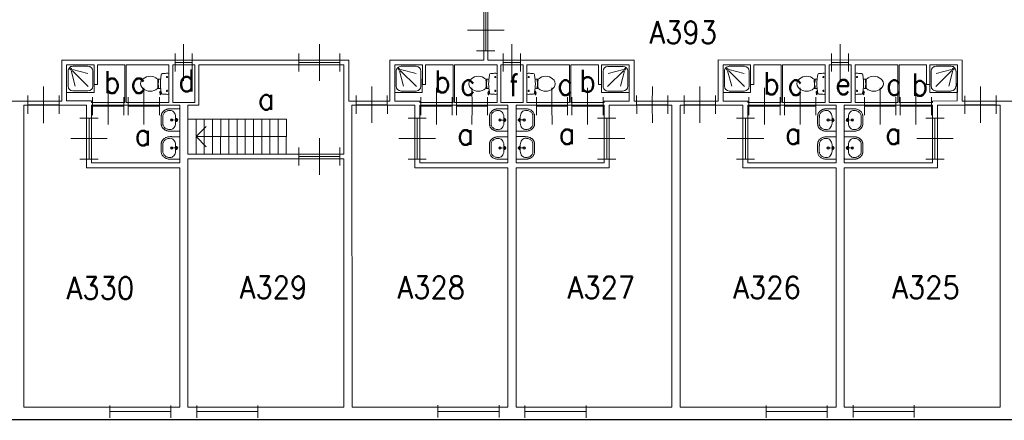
# Model space of a CAD drawing. Header units: metres. Extents: x 150886 to 151012, y 450412 to 450501.
# Tile 6 of 25: x 150925 to 150949, y 450476 to 450486. Entities that reach past the tile are written whole.
import ezdxf
from ezdxf.enums import TextEntityAlignment as Align

# ---------------------------------------------------------------- set-up
doc = ezdxf.new("R2010")
doc.units = ezdxf.units.M
doc.header["$MEASUREMENT"] = 0
for name, color, linetype, lineweight in [('BINNENMUUR', 7, 'Continuous', 0), ('BOUWKUNDE', 7, 'Continuous', 0), ('BUITENMUUR', 7, 'Continuous', 0), ('KADER', 7, 'Continuous', 0), ('LABEL', 7, 'Continuous', 0), ('SANITAIR', 7, 'Continuous', 0), ('TRAP', 7, 'Continuous', 0)]:
    doc.layers.add(name, color=color, linetype=linetype, lineweight=lineweight)
doc.styles.add('Style-STANDARD', font='STANDARD.shx')

# ---------------------------------------------------------------- blocks, each defined once
blk = doc.blocks.new('202_18')
at = {"layer": 'BOUWKUNDE', "color": 7, "linetype": 'Continuous', "lineweight": 0}
for p, q in [((0.45, 0), (0.45, 0.4)), ((0, -0.2), (0, 0.2)), ((0, 0), (0.9, 0)), ((0.449, -0.4), (0.45, 0)), ((0.9, -0.2), (0.899, 0.2))]:
    blk.add_line(p, q, dxfattribs=at)
at = {"layer": 'KADER', "color": 7, "linetype": 'Continuous', "lineweight": 0, "style": 'Style-STANDARD', "flags": 1}
for tag in ['type', 'soort']:
    blk.add_attdef(tag, (0, 0), '', height=0.324, rotation=198.1924, dxfattribs=at)
blk = doc.blocks.new('202_19')
at = {"layer": 'BOUWKUNDE', "color": 7, "linetype": 'Continuous', "lineweight": 0}
for p, q in [((0.343, 0), (0.343, 0.401)), ((0, -0.2), (0, 0.2)), ((0, 0), (0.687, 0.001)), ((0.344, -0.4), (0.343, 0)), ((0.686, -0.2), (0.687, 0.201))]:
    blk.add_line(p, q, dxfattribs=at)
at = {"layer": 'KADER', "color": 7, "linetype": 'Continuous', "lineweight": 0, "style": 'Style-STANDARD', "flags": 1}
for tag in ['soort', 'type']:
    blk.add_attdef(tag, (0, 0), '', height=0.324, rotation=108.1925, dxfattribs=at)
blk = doc.blocks.new('223')
at = {"layer": 'SANITAIR', "color": 7, "linetype": 'Continuous', "lineweight": 0}
for p, q in [((0.049, 0.225), (0.049, 0.775)), ((0.164, 0.207), (0.315, 0.77)), ((0.784, 0.784), (0.199, 0.199)), ((0.224, 0.951), (0.775, 0.951)), ((0.949, 0.775), (0.949, 0.224)), ((0.209, 0.166), (0.769, 0.315)), ((0.775, 0.051), (0.225, 0.051))]:
    blk.add_line(p, q, dxfattribs=at)
at = {"layer": 'SANITAIR', "color": 7, "linetype": 'Continuous', "lineweight": 0, "flags": 128}
blk.add_lwpolyline([(-0.001, 1), (0, 0), (1, 0), (1, 0.999)], close=True, dxfattribs=at)
at = {"layer": 'SANITAIR', "color": 7, "linetype": 'Continuous', "lineweight": 0}
blk.add_circle((0.15, 0.15), 0.0315, dxfattribs=at)
at = {"layer": 'SANITAIR', "color": 7, "linetype": 'Continuous', "lineweight": 0, "extrusion": (0, 0, -1)}
for centre, start, end in [((-0.225, 0.775), 359.9999, 89.9999), ((-0.775, 0.775), 89.9999, 179.9999), ((-0.225, 0.225), 269.9999, 359.9999), ((-0.775, 0.225), 179.9999, 269.9999)]:
    blk.add_arc(centre, 0.175, start, end, dxfattribs=at)
blk = doc.blocks.new('TOIL2B')
at = {"layer": 'SANITAIR', "color": 7, "linetype": 'Continuous', "lineweight": 0}
for p, q in [((25.5, 0), (-24.1, -0.1)), ((-13.6, -4.5), (-17.7, -4.5)), ((-15.6, -6.6), (-15.6, -2.4)), ((-10.4, -20), (-10.4, -23)), ((11.8, -23), (11.8, -20)), ((19.9, -4.5), (15.8, -4.5)), ((18, -6.5), (18, -2.5)), ((18.5, -19.2), (19, -20.6)), ((18.8, -20.2), (21.7, -19.6)), ((21.8, -19.7), (21.5, -18.8)), ((26.8, -21.6), (21.7, -22.4)), ((22.9, -20.5), (26.6, -20)), ((27.1, -20.4), (27.3, -21.1)), ((-9.5, -27.1), (-9.4, -25)), ((-9.4, -25), (-5, -25)), ((-6, -25.1), (-6, -26.8)), ((-5, -25), (-5.1, -26.7)), ((-5.1, -25.5), (-2.8, -25.5)), ((-2.8, -25.5), (-2.8, -26)), ((-2.8, -26), (4.2, -26)), ((4.2, -25.5), (4.2, -26)), ((6.4, -25.5), (4.2, -25.5)), ((6.4, -25), (6.4, -26.6)), ((10.8, -25), (6.4, -25)), ((7.4, -25), (7.4, -26.8)), ((10.8, -27), (10.8, -25))]:
    blk.add_line(p, q, dxfattribs=at)
for centre in [(-15.6, -4.6), (18, -4.6)]:
    blk.add_circle(centre, 1.2, dxfattribs=at)
for centre, radius, start, end in [((-20.7, -2.7), 4.34, 141.7695, 181.0188), ((90, -2.8), 115, 179.9997, 186.3306), ((-21, -15.1), 3.4, 186.3306, 259.2901), ((0.7, 99.5), 120, 259.2901, 264.6978), ((-23.3, -23.1), 12.9, 326.1568, 359.9997), ((0.7, 99.2), 119.8, 264.6978, 275.3016), ((0.7, 99.5), 120, 275.3016, 280.7268), ((24.7, -23.1), 12.9, 179.9997, 213.8426), ((21.4, -20), 2.5, 195.9269, 278.4776), ((22.7, -19.5), 1, 191.8883, 277.2235), ((22.4, -15.2), 3.35, 280.7268, 353.6505), ((22.1, -2.7), 4.34, 358.9805, 38.2299), ((-88.6, -2.8), 115, 353.6505, 359.9997), ((26.7, -20.6), 0.5, 15.7395, 97.2235), ((26.8, -21.2), 0.5, 278.4776, 15.7395), ((8.7, -45.7), 26.3, 148.9074, 230.8789), ((24.8, -55.4), 45, 146.1568, 148.9074), ((-9.4, -29.2), 2, 96.9355, 142.5797), ((1.6, -119.2), 92.6, 84.3002, 96.9355), ((-7.4, -45.7), 26.3, 309.1205, 31.092), ((10.6, -29), 2, 37.7814, 84.3002), ((-23.4, -55.4), 45, 31.092, 33.8426), ((0.7, -55.6), 13.5, 230.8789, 309.1205)]:
    blk.add_arc(centre, radius, start, end, dxfattribs=at)
blk = doc.blocks.new('220')
at = {"layer": 'SANITAIR', "color": 7, "linetype": 'Continuous', "lineweight": 0, "xscale": 0.00999781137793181, "yscale": 0.00999781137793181, "zscale": 0.00999781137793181, "rotation": 0.0002668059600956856}
blk.add_blockref('TOIL2B', (-0.007, 0), dxfattribs=at)
blk = doc.blocks.new('202_20')
at = {"layer": 'BOUWKUNDE', "color": 7, "linetype": 'Continuous', "lineweight": 0}
for p, q in [((0.343, 0), (0.344, 0.4)), ((0.001, -0.2), (0, 0.2)), ((0, 0), (0.687, 0)), ((0.344, -0.4), (0.343, 0)), ((0.687, -0.2), (0.687, 0.2))]:
    blk.add_line(p, q, dxfattribs=at)
at = {"layer": 'KADER', "color": 7, "linetype": 'Continuous', "lineweight": 0, "style": 'Style-STANDARD', "flags": 1}
for tag in ['soort', 'type']:
    blk.add_attdef(tag, (0, 0), '', height=0.324, rotation=108.1925, dxfattribs=at)
blk = doc.blocks.new('202_21')
at = {"layer": 'BOUWKUNDE', "color": 7, "linetype": 'Continuous', "lineweight": 0}
for p, q in [((0.187, 0), (0.187, 0.4)), ((0, -0.2), (-0.001, 0.2)), ((0.375, -0.2), (0.375, 0.2)), ((0, 0), (0.374, 0)), ((0.187, -0.4), (0.187, 0))]:
    blk.add_line(p, q, dxfattribs=at)
at = {"layer": 'KADER', "color": 7, "linetype": 'Continuous', "lineweight": 0, "style": 'Style-STANDARD', "flags": 1}
for tag in ['type', 'soort']:
    blk.add_attdef(tag, (0, 0), '', height=0.324, rotation=288.1921, dxfattribs=at)
blk = doc.blocks.new('202_22')
at = {"layer": 'BOUWKUNDE', "color": 7, "linetype": 'Continuous', "lineweight": 0}
for p, q in [((0.343, 0), (0.344, 0.401)), ((0.001, -0.2), (0, 0.2)), ((0, 0), (0.687, 0.001)), ((0.344, -0.4), (0.343, 0)), ((0.687, -0.2), (0.687, 0.201))]:
    blk.add_line(p, q, dxfattribs=at)
at = {"layer": 'KADER', "color": 7, "linetype": 'Continuous', "lineweight": 0, "style": 'Style-STANDARD', "flags": 1}
for tag in ['soort', 'type']:
    blk.add_attdef(tag, (0, 0), '', height=0.324, rotation=108.1925, dxfattribs=at)
blk = doc.blocks.new('204')
at = {"layer": 'BOUWKUNDE', "color": 7, "linetype": 'Continuous', "lineweight": 0}
for p, q in [((0, -0.101), (0, 0.101)), ((0, 0), (1, 0)), ((1, -0.101), (1, 0.101))]:
    blk.add_line(p, q, dxfattribs=at)
blk = doc.blocks.new('202_23')
at = {"layer": 'BOUWKUNDE', "color": 7, "linetype": 'Continuous', "lineweight": 0}
for p, q in [((0.45, 0), (0.451, 0.4)), ((0.001, -0.2), (0, 0.2)), ((0, 0), (0.9, 0)), ((0.45, -0.4), (0.45, 0)), ((0.901, -0.2), (0.9, 0.2))]:
    blk.add_line(p, q, dxfattribs=at)
at = {"layer": 'KADER', "color": 7, "linetype": 'Continuous', "lineweight": 0, "style": 'Style-STANDARD', "flags": 1}
for tag in ['type', 'soort']:
    blk.add_attdef(tag, (0, 0), '', height=0.324, rotation=198.1924, dxfattribs=at)
blk = doc.blocks.new('202_24')
at = {"layer": 'BOUWKUNDE', "color": 7, "linetype": 'Continuous', "lineweight": 0}
for p, q in [((0.343, 0), (0.343, 0.4)), ((0, -0.2), (0, 0.2)), ((0, 0), (0.687, 0)), ((0.344, -0.4), (0.343, 0)), ((0.686, -0.2), (0.687, 0.2))]:
    blk.add_line(p, q, dxfattribs=at)
at = {"layer": 'KADER', "color": 7, "linetype": 'Continuous', "lineweight": 0, "style": 'Style-STANDARD', "flags": 1}
for tag in ['soort', 'type']:
    blk.add_attdef(tag, (0, 0), '', height=0.324, rotation=108.1925, dxfattribs=at)
blk = doc.blocks.new('202_25')
at = {"layer": 'BOUWKUNDE', "color": 7, "linetype": 'Continuous', "lineweight": 0}
for p, q in [((0.343, 0), (0.344, 0.4)), ((0.001, -0.2), (0, 0.2)), ((0, 0), (0.687, 0)), ((0.344, -0.4), (0.343, 0)), ((0.687, -0.2), (0.687, 0.2))]:
    blk.add_line(p, q, dxfattribs=at)
at = {"layer": 'KADER', "color": 7, "linetype": 'Continuous', "lineweight": 0, "style": 'Style-STANDARD', "flags": 1}
for tag in ['soort', 'type']:
    blk.add_attdef(tag, (0, 0), '', height=0.324, rotation=108.1925, dxfattribs=at)
blk = doc.blocks.new('202_26')
at = {"layer": 'BOUWKUNDE', "color": 7, "linetype": 'Continuous', "lineweight": 0}
for p, q in [((0.187, 0), (0.187, 0.4)), ((0, -0.2), (-0.001, 0.2)), ((0.375, -0.2), (0.375, 0.2)), ((0, 0), (0.374, 0)), ((0.187, -0.4), (0.187, 0))]:
    blk.add_line(p, q, dxfattribs=at)
at = {"layer": 'KADER', "color": 7, "linetype": 'Continuous', "lineweight": 0, "style": 'Style-STANDARD', "flags": 1}
for tag in ['type', 'soort']:
    blk.add_attdef(tag, (0, 0), '', height=0.324, rotation=288.1921, dxfattribs=at)
blk = doc.blocks.new('TOIL2B_1')
at = {"layer": 'SANITAIR', "color": 7, "linetype": 'Continuous', "lineweight": 0}
for p, q in [((25.5, -0.1), (-24.2, 0)), ((-13.6, -4.5), (-17.7, -4.5)), ((-15.6, -6.7), (-15.6, -2.5)), ((-10.4, -20.1), (-10.5, -23)), ((11.7, -23), (11.8, -20)), ((19.9, -4.5), (15.8, -4.5)), ((18, -6.6), (17.9, -2.5)), ((18.5, -19.2), (18.9, -20.7)), ((18.8, -20.2), (21.7, -19.7)), ((21.8, -19.7), (21.5, -18.8)), ((26.8, -21.6), (21.6, -22.4)), ((22.9, -20.5), (26.5, -20)), ((27, -20.4), (27.3, -21)), ((-9.4, -27.1), (-9.4, -25)), ((-9.4, -25), (-5, -25)), ((-6.1, -25), (-6, -26.9)), ((-5.1, -25.5), (-2.9, -25.5)), ((-5, -25), (-5, -26.7)), ((-2.9, -25.5), (-2.8, -26)), ((-2.8, -26), (4.1, -26)), ((4.2, -25.5), (4.1, -26)), ((6.4, -25.5), (4.2, -25.5)), ((6.3, -25), (6.3, -26.6)), ((10.8, -25), (6.3, -25)), ((7.4, -25.1), (7.4, -26.7)), ((10.7, -27), (10.8, -25))]:
    blk.add_line(p, q, dxfattribs=at)
at = {"layer": 'SANITAIR', "color": 7, "linetype": 'Continuous', "lineweight": 0, "extrusion": (0, 0, -1)}
for centre in [(15.6, -4.6), (-18, -4.6)]:
    blk.add_circle(centre, 1.2, dxfattribs=at)
at = {"layer": 'SANITAIR', "color": 7, "linetype": 'Continuous', "lineweight": 0}
for centre, radius, start, end in [((-20.7, -2.7), 4.34, 141.7701, 181.0195), ((90, -2.8), 115, 180.0003, 186.3312), ((-21, -15.1), 3.4, 186.3312, 259.2907), ((0.7, 99.5), 120, 259.2907, 264.6984), ((-23.3, -23.1), 12.9, 326.1574, 0.0003), ((0.7, 99.2), 119.8, 264.6984, 275.3022), ((0.7, 99.5), 120, 275.3022, 280.7274), ((24.7, -23.1), 12.9, 180.0003, 213.8432), ((21.4, -20), 2.5, 195.9275, 278.4782), ((22.7, -19.6), 1, 191.8889, 277.2241), ((22.4, -15.2), 3.35, 280.7274, 353.6512), ((22.1, -2.7), 4.34, 358.9812, 38.2305), ((-88.6, -2.8), 115, 353.6512, 0.0003), ((26.7, -20.6), 0.5, 15.7401, 97.2241), ((26.8, -21.2), 0.5, 278.4782, 15.7401), ((8.7, -45.7), 26.3, 148.908, 230.8795), ((24.8, -55.4), 45, 146.1574, 148.908), ((-9.4, -29.2), 2, 96.9361, 142.5803), ((1.6, -119.2), 92.6, 84.3008, 96.9361), ((-7.4, -45.7), 26.3, 309.1211, 31.0926), ((10.6, -29), 2, 37.782, 84.3008), ((-23.4, -55.4), 45, 31.0926, 33.8432), ((0.7, -55.6), 13.5, 230.8795, 309.1211)]:
    blk.add_arc(centre, radius, start, end, dxfattribs=at)
blk = doc.blocks.new('220_1')
at = {"layer": 'SANITAIR', "color": 7, "linetype": 'Continuous', "lineweight": 0, "xscale": 0.00999781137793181, "yscale": 0.00999781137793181, "zscale": 0.00999781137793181, "rotation": 359.9997331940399}
blk.add_blockref('TOIL2B_1', (-0.007, 0), dxfattribs=at)
blk = doc.blocks.new('202_27')
at = {"layer": 'BOUWKUNDE', "color": 7, "linetype": 'Continuous', "lineweight": 0}
for p, q in [((0.343, 0), (0.344, 0.4)), ((0, -0.2), (0, 0.2)), ((0.687, -0.2), (0.686, 0.2)), ((0, 0), (0.687, 0)), ((0.343, -0.4), (0.343, 0))]:
    blk.add_line(p, q, dxfattribs=at)
at = {"layer": 'KADER', "color": 7, "linetype": 'Continuous', "lineweight": 0, "extrusion": (0, 0, -1), "style": 'Style-STANDARD', "flags": 1}
for tag in ['soort', 'type']:
    blk.add_attdef(tag, (0, 0), '', height=0.324, rotation=108.1925, dxfattribs=at)
blk = doc.blocks.new('202_28')
at = {"layer": 'BOUWKUNDE', "color": 7, "linetype": 'Continuous', "lineweight": 0}
for p, q in [((0.45, 0), (0.45, 0.4)), ((0, -0.2), (0, 0.2)), ((0, 0), (0.9, 0)), ((0.899, -0.2), (0.9, 0.2)), ((0.45, -0.4), (0.45, 0))]:
    blk.add_line(p, q, dxfattribs=at)
at = {"layer": 'KADER', "color": 7, "linetype": 'Continuous', "lineweight": 0, "extrusion": (0, 0, -1), "style": 'Style-STANDARD', "flags": 1}
for tag in ['soort', 'type']:
    blk.add_attdef(tag, (0, 0), '', height=0.324, rotation=18.1924, dxfattribs=at)
blk = doc.blocks.new('202_29')
at = {"layer": 'BOUWKUNDE', "color": 7, "linetype": 'Continuous', "lineweight": 0}
for p, q in [((0.343, 0), (0.344, 0.4)), ((0, -0.2), (0, 0.2)), ((0.687, -0.201), (0.687, 0.2)), ((0, 0), (0.687, -0.001)), ((0.343, -0.401), (0.343, 0))]:
    blk.add_line(p, q, dxfattribs=at)
at = {"layer": 'KADER', "color": 7, "linetype": 'Continuous', "lineweight": 0, "extrusion": (0, 0, -1), "style": 'Style-STANDARD', "flags": 1}
for tag in ['soort', 'type']:
    blk.add_attdef(tag, (0, 0), '', height=0.324, rotation=108.1925, dxfattribs=at)
blk = doc.blocks.new('223_1')
at = {"layer": 'SANITAIR', "color": 7, "linetype": 'Continuous', "lineweight": 0}
for p, q in [((0.051, 0.225), (0.051, 0.775)), ((0.166, 0.209), (0.316, 0.769)), ((0.784, 0.784), (0.199, 0.199)), ((0.224, 0.951), (0.776, 0.949)), ((0.951, 0.775), (0.951, 0.224)), ((0.209, 0.166), (0.77, 0.315)), ((0.775, 0.049), (0.225, 0.049))]:
    blk.add_line(p, q, dxfattribs=at)
at = {"layer": 'SANITAIR', "color": 7, "linetype": 'Continuous', "lineweight": 0, "extrusion": (0, 0, -1), "flags": 128}
blk.add_lwpolyline([(0, 1), (0, 0), (-1, -0.001), (-1, 1)], close=True, dxfattribs=at)
at = {"layer": 'SANITAIR', "color": 7, "linetype": 'Continuous', "lineweight": 0, "extrusion": (0, 0, -1)}
blk.add_circle((-0.15, 0.15), 0.0315, dxfattribs=at)
for centre, start, end in [((-0.225, 0.775), 0.0001, 90.0001), ((-0.775, 0.775), 90.0001, 180.0001), ((-0.225, 0.225), 270.0001, 0.0001), ((-0.775, 0.225), 180.0001, 270.0001)]:
    blk.add_arc(centre, 0.175, start, end, dxfattribs=at)
blk = doc.blocks.new('202_30')
at = {"layer": 'BOUWKUNDE', "color": 7, "linetype": 'Continuous', "lineweight": 0}
for p, q in [((0.343, 0), (0.344, 0.4)), ((0, -0.2), (0.001, 0.2)), ((0, 0), (0.687, 0)), ((0.687, -0.2), (0.687, 0.2)), ((0.344, -0.4), (0.343, 0))]:
    blk.add_line(p, q, dxfattribs=at)
at = {"layer": 'KADER', "color": 7, "linetype": 'Continuous', "lineweight": 0, "extrusion": (0, 0, -1), "style": 'Style-STANDARD', "flags": 1}
for tag in ['soort', 'type']:
    blk.add_attdef(tag, (0, 0), '', height=0.324, rotation=108.1925, dxfattribs=at)
blk = doc.blocks.new('202_31')
at = {"layer": 'BOUWKUNDE', "color": 7, "linetype": 'Continuous', "lineweight": 0}
for p, q in [((0.343, 0), (0.343, 0.4)), ((0, -0.2), (-0.001, 0.2)), ((0, 0), (0.687, 0)), ((0.343, -0.4), (0.343, 0)), ((0.686, -0.2), (0.686, 0.2))]:
    blk.add_line(p, q, dxfattribs=at)
at = {"layer": 'KADER', "color": 7, "linetype": 'Continuous', "lineweight": 0, "style": 'Style-STANDARD', "flags": 1}
for tag in ['soort', 'type']:
    blk.add_attdef(tag, (0, 0), '', height=0.324, rotation=108.1925, dxfattribs=at)
blk = doc.blocks.new('202_32')
at = {"layer": 'BOUWKUNDE', "color": 7, "linetype": 'Continuous', "lineweight": 0}
for p, q in [((0.45, 0), (0.451, 0.4)), ((0.001, -0.2), (0, 0.2)), ((0, 0), (0.9, 0)), ((0.45, -0.4), (0.45, 0)), ((0.901, -0.2), (0.9, 0.2))]:
    blk.add_line(p, q, dxfattribs=at)
at = {"layer": 'KADER', "color": 7, "linetype": 'Continuous', "lineweight": 0, "style": 'Style-STANDARD', "flags": 1}
for tag in ['type', 'soort']:
    blk.add_attdef(tag, (0, 0), '', height=0.324, rotation=198.1924, dxfattribs=at)
blk = doc.blocks.new('202_33')
at = {"layer": 'BOUWKUNDE', "color": 7, "linetype": 'Continuous', "lineweight": 0}
for p, q in [((0.343, 0), (0.343, 0.401)), ((0, -0.2), (0, 0.2)), ((0, 0), (0.687, 0)), ((0.344, -0.4), (0.343, 0)), ((0.686, -0.2), (0.687, 0.2))]:
    blk.add_line(p, q, dxfattribs=at)
at = {"layer": 'KADER', "color": 7, "linetype": 'Continuous', "lineweight": 0, "style": 'Style-STANDARD', "flags": 1}
for tag in ['soort', 'type']:
    blk.add_attdef(tag, (0, 0), '', height=0.324, rotation=108.1925, dxfattribs=at)
blk = doc.blocks.new('202_34')
at = {"layer": 'BOUWKUNDE', "color": 7, "linetype": 'Continuous', "lineweight": 0}
for p, q in [((0.343, 0), (0.344, 0.401)), ((0.001, -0.2), (0, 0.2)), ((0, 0), (0.687, 0.001)), ((0.344, -0.4), (0.343, 0)), ((0.687, -0.2), (0.687, 0.201))]:
    blk.add_line(p, q, dxfattribs=at)
at = {"layer": 'KADER', "color": 7, "linetype": 'Continuous', "lineweight": 0, "style": 'Style-STANDARD', "flags": 1}
for tag in ['soort', 'type']:
    blk.add_attdef(tag, (0, 0), '', height=0.324, rotation=108.1925, dxfattribs=at)
blk = doc.blocks.new('202_35')
at = {"layer": 'BOUWKUNDE', "color": 7, "linetype": 'Continuous', "lineweight": 0}
for p, q in [((0.187, 0), (0.187, 0.4)), ((0, -0.2), (-0.001, 0.2)), ((0.375, -0.2), (0.375, 0.201)), ((0, 0), (0.374, 0)), ((0.187, -0.4), (0.187, 0))]:
    blk.add_line(p, q, dxfattribs=at)
at = {"layer": 'KADER', "color": 7, "linetype": 'Continuous', "lineweight": 0, "style": 'Style-STANDARD', "flags": 1}
for tag in ['type', 'soort']:
    blk.add_attdef(tag, (0, 0), '', height=0.324, rotation=288.1921, dxfattribs=at)
blk = doc.blocks.new('202_36')
at = {"layer": 'BOUWKUNDE', "color": 7, "linetype": 'Continuous', "lineweight": 0}
for p, q in [((0.343, 0), (0.343, 0.4)), ((-0.001, -0.2), (0, 0.2)), ((0, 0), (0.687, 0)), ((0.686, -0.2), (0.686, 0.2)), ((0.343, -0.4), (0.343, 0))]:
    blk.add_line(p, q, dxfattribs=at)
at = {"layer": 'KADER', "color": 7, "linetype": 'Continuous', "lineweight": 0, "extrusion": (0, 0, -1), "style": 'Style-STANDARD', "flags": 1}
for tag in ['soort', 'type']:
    blk.add_attdef(tag, (0, 0), '', height=0.324, rotation=108.1925, dxfattribs=at)
blk = doc.blocks.new('202_37')
at = {"layer": 'BOUWKUNDE', "color": 7, "linetype": 'Continuous', "lineweight": 0}
for p, q in [((0.45, 0), (0.449, 0.4)), ((-0.001, -0.2), (0, 0.2)), ((0.899, -0.2), (0.9, 0.2)), ((0, 0), (0.9, 0)), ((0.45, -0.401), (0.45, 0))]:
    blk.add_line(p, q, dxfattribs=at)
at = {"layer": 'KADER', "color": 7, "linetype": 'Continuous', "lineweight": 0, "extrusion": (0, 0, -1), "style": 'Style-STANDARD', "flags": 1}
for tag in ['soort', 'type']:
    blk.add_attdef(tag, (0, 0), '', height=0.324, rotation=18.1924, dxfattribs=at)
blk = doc.blocks.new('202_38')
at = {"layer": 'BOUWKUNDE', "color": 7, "linetype": 'Continuous', "lineweight": 0}
for p, q in [((0.343, 0), (0.344, 0.4)), ((0, -0.2), (0, 0.2)), ((0, 0), (0.687, 0)), ((0.687, -0.2), (0.687, 0.2)), ((0.343, -0.4), (0.343, 0))]:
    blk.add_line(p, q, dxfattribs=at)
at = {"layer": 'KADER', "color": 7, "linetype": 'Continuous', "lineweight": 0, "extrusion": (0, 0, -1), "style": 'Style-STANDARD', "flags": 1}
for tag in ['soort', 'type']:
    blk.add_attdef(tag, (0, 0), '', height=0.324, rotation=108.1925, dxfattribs=at)
blk = doc.blocks.new('202_39')
at = {"layer": 'BOUWKUNDE', "color": 7, "linetype": 'Continuous', "lineweight": 0}
for p, q in [((0.343, 0), (0.344, 0.4)), ((0, -0.2), (0.001, 0.2)), ((0, 0), (0.687, -0.001)), ((0.687, -0.201), (0.687, 0.2)), ((0.344, -0.401), (0.343, 0))]:
    blk.add_line(p, q, dxfattribs=at)
at = {"layer": 'KADER', "color": 7, "linetype": 'Continuous', "lineweight": 0, "extrusion": (0, 0, -1), "style": 'Style-STANDARD', "flags": 1}
for tag in ['soort', 'type']:
    blk.add_attdef(tag, (0, 0), '', height=0.324, rotation=108.1925, dxfattribs=at)
blk = doc.blocks.new('202_40')
at = {"layer": 'BOUWKUNDE', "color": 7, "linetype": 'Continuous', "lineweight": 0}
for p, q in [((0.343, 0), (0.343, 0.4)), ((0, -0.2), (-0.001, 0.2)), ((0, 0), (0.687, 0)), ((0.343, -0.4), (0.343, 0)), ((0.686, -0.2), (0.686, 0.2))]:
    blk.add_line(p, q, dxfattribs=at)
at = {"layer": 'KADER', "color": 7, "linetype": 'Continuous', "lineweight": 0, "style": 'Style-STANDARD', "flags": 1}
for tag in ['soort', 'type']:
    blk.add_attdef(tag, (0, 0), '', height=0.324, rotation=108.1925, dxfattribs=at)
blk = doc.blocks.new('WASTB')
at = {"layer": 'SANITAIR', "color": 7, "linetype": 'Continuous', "lineweight": 0}
for p, q in [((-9.9, 7.8), (-10, -8)), ((-6.3, 3.7), (-8.8, 2.8)), ((-6.5, -0.1), (-8.2, 4.4)), ((-6.5, -0.1), (-15.2, 0)), ((-6.3, -3.7), (-8.9, -3)), ((-6.5, -0.1), (-8.2, -4.5))]:
    blk.add_line(p, q, dxfattribs=at)
for centre, radius in [((-19.5, 0), 3), ((-19.5, 0), 2), ((-6.5, 0), 1.75)]:
    blk.add_circle(centre, radius, dxfattribs=at)
blk.add_ellipse((-21, 9.6), major_axis=(4, -13.6), ratio=0.751905, start_param=1.224555, end_param=2.997882, dxfattribs=at)
at = {"layer": 'SANITAIR', "color": 7, "linetype": 'Continuous', "lineweight": 0, "extrusion": (0, 0, -1)}
blk.add_ellipse((-21, -9.7), major_axis=(4, 13.6), ratio=0.751905, start_param=1.224555, end_param=2.997882, dxfattribs=at)
at = {"layer": 'SANITAIR', "color": 7, "linetype": 'Continuous', "lineweight": 0}
for points, weights, knots in [([(0.1, 27.4), (-11.7, 27.5), (-23.4, 27.5), (-23.5, 27.5), (-23.5, 27.5), (-45.5, 27), (-45, 9.1), (-45, 0), (-45, -9.1), (-45.5, -27.1), (-23.5, -27.5), (-23.5, -27.6), (-23.4, -27.6), (-11.7, -27.6), (0, -27.5), (0.1, -0.1), (0.1, 27.4)], [1, 1, 1, 1, 1, 0.707108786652, 1, 1, 1, 0.707108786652, 1, 1, 1, 1, 1, 1, 1], [0, 0, 0, 0.125, 0.125, 0.25, 0.25, 0.375, 0.375, 0.5, 0.5, 0.625, 0.625, 0.75, 0.75, 0.875, 0.875, 1, 1, 1]), ([(-23.4, -23.5), (-41.4, -23.2), (-41, -9.3), (-41, -9.2), (-41, -9.1), (-41, -0.1), (-40.9, 9), (-41, 9.1), (-41, 9.2), (-41.4, 23.1), (-23.4, 23.5)], [1, 0.707108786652, 1, 1, 1, 1, 1, 1, 1, 0.707108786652, 1], [0, 0, 0, 0.2, 0.2, 0.4, 0.4, 0.6, 0.6, 0.8, 0.8, 1, 1, 1])]:
    blk.add_rational_spline(points, weights, degree=2, knots=knots, dxfattribs=at)
blk = doc.blocks.new('221')
at = {"layer": 'SANITAIR', "color": 7, "linetype": 'Continuous', "lineweight": 0, "xscale": 0.00999781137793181, "yscale": 0.00999781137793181, "zscale": 0.00999781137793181, "rotation": 90.0002668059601}
blk.add_blockref('WASTB', (0, 0), dxfattribs=at)
blk = doc.blocks.new('WASTB_1')
at = {"layer": 'SANITAIR', "color": 7, "linetype": 'Continuous', "lineweight": 0}
for p, q in [((-6.5, 0.1), (-15.2, 0)), ((-10, 8), (-9.9, -7.9)), ((-6.3, 3.7), (-8.9, 3)), ((-6.5, 0.1), (-8.2, 4.5)), ((-6.5, 0.1), (-8.2, -4.4)), ((-6.3, -3.7), (-8.8, -2.9))]:
    blk.add_line(p, q, dxfattribs=at)
at = {"layer": 'SANITAIR', "color": 7, "linetype": 'Continuous', "lineweight": 0, "extrusion": (0, 0, -1)}
for centre, radius in [((19.5, 0), 3), ((19.5, 0), 2), ((6.5, 0), 1.75)]:
    blk.add_circle(centre, radius, dxfattribs=at)
at = {"layer": 'SANITAIR', "color": 7, "linetype": 'Continuous', "lineweight": 0}
blk.add_ellipse((-21, 9.7), major_axis=(4, -13.6), ratio=0.751905, start_param=1.224555, end_param=2.997882, dxfattribs=at)
at = {"layer": 'SANITAIR', "color": 7, "linetype": 'Continuous', "lineweight": 0, "extrusion": (0, 0, -1)}
blk.add_ellipse((-21, -9.6), major_axis=(4, 13.6), ratio=0.751905, start_param=1.224555, end_param=2.997882, dxfattribs=at)
at = {"layer": 'SANITAIR', "color": 7, "linetype": 'Continuous', "lineweight": 0}
for points, weights, knots in [([(0, 27.5), (-11.7, 27.5), (-23.4, 27.5), (-45.5, 27), (-45, 9.2), (-45, 0), (-45, -9.1), (-45.5, -27), (-23.5, -27.5), (-11.7, -27.5), (0.1, -27.4), (0.1, 0.1), (0, 27.5)], [1, 1, 1, 0.707108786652, 1, 1, 1, 0.707108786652, 1, 1, 1, 1, 1], [0, 0, 0, 0.166667, 0.166667, 0.333333, 0.333333, 0.5, 0.5, 0.666667, 0.666667, 0.833333, 0.833333, 1, 1, 1]), ([(-23.4, -23.5), (-41.4, -23.1), (-41, -9.2), (-41, -9.1), (-40.9, -9), (-41, 0.1), (-41, 9.1), (-41, 9.2), (-41, 9.3), (-41.4, 23.2), (-23.4, 23.5)], [1, 0.707108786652, 1, 1, 1, 1, 1, 1, 1, 0.707108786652, 1], [0, 0, 0, 0.2, 0.2, 0.4, 0.4, 0.6, 0.6, 0.8, 0.8, 1, 1, 1])]:
    blk.add_rational_spline(points, weights, degree=2, knots=knots, dxfattribs=at)
blk = doc.blocks.new('221_1')
at = {"layer": 'SANITAIR', "color": 7, "linetype": 'Continuous', "lineweight": 0, "xscale": 0.00999781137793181, "yscale": 0.00999781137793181, "zscale": 0.00999781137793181, "rotation": 89.9997331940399}
blk.add_blockref('WASTB_1', (0, 0), dxfattribs=at)
blk = doc.blocks.new('202_184')
at = {"layer": 'BOUWKUNDE', "color": 7, "linetype": 'Continuous', "lineweight": 0}
for p, q in [((0.45, 0), (0.45, 0.4)), ((0, -0.2), (0, 0.2)), ((0, 0), (0.9, 0)), ((0.449, -0.4), (0.45, 0)), ((0.9, -0.2), (0.899, 0.2))]:
    blk.add_line(p, q, dxfattribs=at)
at = {"layer": 'KADER', "color": 7, "linetype": 'Continuous', "lineweight": 0, "style": 'Style-STANDARD', "flags": 1}
for tag in ['type', 'soort']:
    blk.add_attdef(tag, (0, 0), '', height=0.324, rotation=288.1924, dxfattribs=at)
blk = doc.blocks.new('202_185')
at = {"layer": 'BOUWKUNDE', "color": 7, "linetype": 'Continuous', "lineweight": 0}
for p, q in [((0.45, 0), (0.45, 0.4)), ((0, -0.2), (0.001, 0.2)), ((0, 0), (0.9, 0)), ((0.9, -0.2), (0.9, 0.2)), ((0.45, -0.401), (0.45, 0))]:
    blk.add_line(p, q, dxfattribs=at)
at = {"layer": 'KADER', "color": 7, "linetype": 'Continuous', "lineweight": 0, "extrusion": (0, 0, -1), "style": 'Style-STANDARD', "flags": 1}
for tag in ['soort', 'type']:
    blk.add_attdef(tag, (0, 0), '', height=0.324, rotation=108.1924, dxfattribs=at)
blk = doc.blocks.new('202_190')
at = {"layer": 'BOUWKUNDE', "color": 7, "linetype": 'Continuous', "lineweight": 0}
for p, q in [((0.45, 0), (0.45, 0.401)), ((0, -0.2), (0, 0.2)), ((0, 0), (0.9, 0)), ((0.45, -0.4), (0.45, 0)), ((0.9, -0.2), (0.9, 0.2))]:
    blk.add_line(p, q, dxfattribs=at)
at = {"layer": 'KADER', "color": 7, "linetype": 'Continuous', "lineweight": 0, "style": 'Style-STANDARD', "flags": 1}
for tag in ['type', 'soort']:
    blk.add_attdef(tag, (0, 0), '', height=0.324, rotation=18.1924, dxfattribs=at)

msp = doc.modelspace()

# ---------------------------------------------------------------- linework, layer by layer
at = {"layer": 'BINNENMUUR', "color": 7, "linetype": 'Continuous', "lineweight": 13, "flags": 128}
msp.add_lwpolyline([(150923.93, 450484.256), (150925.979, 450484.256), (150925.979, 450485.256), (150932.975, 450485.256), (150932.975, 450484.256), (150933.979, 450484.256), (150933.98, 450485.256), (150936.264, 450485.256), (150936.265, 450486.657), (150933.98, 450486.657), (150933.979, 450487.657), (150931.93, 450487.657), (150931.929, 450486.657), (150925.98, 450486.657), (150925.979, 450487.657), (150923.929, 450487.657)], dxfattribs=at)
for points in [[(150936.365, 450486.658), (150936.364, 450485.256), (150939.929, 450485.256), (150939.929, 450484.256), (150941.979, 450484.256), (150941.98, 450485.257), (150947.929, 450485.256), (150947.929, 450484.256), (150949.98, 450484.256), (150949.98, 450485.256), (150954.725, 450485.257), (150954.725, 450486.657), (150949.979, 450486.657), (150949.979, 450487.657), (150947.93, 450487.657), (150947.93, 450486.657), (150941.979, 450486.657), (150941.979, 450487.657), (150939.93, 450487.658), (150939.929, 450486.657)], [(150926.099, 450485.137), (150926.099, 450484.257), (150926.704, 450484.257), (150926.704, 450484.216), (150927.52, 450484.216), (150927.52, 450485.136), (150926.849, 450485.136), (150926.85, 450484.656), (150926.77, 450484.656), (150926.769, 450485.136)], [(150927.551, 450485.137), (150927.55, 450484.217), (150928.59, 450484.216), (150928.591, 450485.137)], [(150928.685, 450485.137), (150928.684, 450484.217), (150929.225, 450484.216), (150929.225, 450485.136)], [(150929.318, 450485.137), (150929.318, 450484.157), (150929.054, 450484.156), (150929.054, 450482.961), (150932.854, 450482.961), (150932.854, 450485.136)], [(150934.099, 450485.136), (150934.099, 450484.256), (150934.704, 450484.256), (150934.705, 450484.216), (150935.519, 450484.217), (150935.519, 450485.137), (150934.85, 450485.137), (150934.85, 450484.657), (150934.77, 450484.657), (150934.77, 450485.137)], [(150935.551, 450485.136), (150935.551, 450484.217), (150936.591, 450484.216), (150936.591, 450485.136)], [(150936.685, 450485.136), (150936.685, 450484.216), (150937.225, 450484.216), (150937.225, 450485.136)], [(150937.318, 450485.136), (150937.318, 450484.216), (150938.359, 450484.216), (150938.358, 450485.136)], [(150938.39, 450485.137), (150938.389, 450484.217), (150939.205, 450484.216), (150939.204, 450484.256), (150939.81, 450484.256), (150939.81, 450485.136), (150939.139, 450485.136), (150939.139, 450484.656), (150939.059, 450484.656), (150939.059, 450485.136)], [(150942.099, 450485.136), (150942.099, 450484.256), (150942.704, 450484.256), (150942.705, 450484.216), (150943.519, 450484.216), (150943.519, 450485.136), (150942.85, 450485.136), (150942.85, 450484.656), (150942.77, 450484.656), (150942.77, 450485.136)], [(150943.551, 450485.136), (150943.551, 450484.216), (150944.591, 450484.216), (150944.591, 450485.136)], [(150944.685, 450485.136), (150944.685, 450484.216), (150945.225, 450484.217), (150945.224, 450485.137)], [(150945.318, 450485.136), (150945.319, 450484.216), (150946.358, 450484.217), (150946.358, 450485.137)], [(150946.389, 450484.216), (150947.205, 450484.216), (150947.204, 450484.256), (150947.809, 450484.257), (150947.81, 450485.137), (150947.139, 450485.136), (150947.139, 450484.656), (150947.059, 450484.656), (150947.059, 450485.136), (150946.39, 450485.136)], [(150925.054, 450484.156), (150925.055, 450476.782), (150928.855, 450476.781), (150928.855, 450482.626), (150926.584, 450482.627), (150926.585, 450484.156)], [(150926.705, 450484.157), (150926.705, 450482.746), (150928.854, 450482.746), (150928.854, 450484.156)], [(150933.054, 450484.156), (150933.055, 450476.781), (150936.855, 450476.781), (150936.855, 450482.626), (150934.584, 450482.626), (150934.584, 450484.157)], [(150934.705, 450484.156), (150934.705, 450482.747), (150936.854, 450482.746), (150936.854, 450484.156)], [(150937.054, 450484.156), (150937.054, 450482.746), (150939.205, 450482.747), (150939.205, 450484.156)], [(150937.055, 450482.626), (150937.055, 450476.781), (150940.854, 450476.782), (150940.854, 450484.156), (150939.324, 450484.157), (150939.324, 450482.626)], [(150941.054, 450484.157), (150941.055, 450476.781), (150944.854, 450476.781), (150944.854, 450482.627), (150942.584, 450482.626), (150942.584, 450484.156)], [(150942.705, 450484.156), (150942.705, 450482.746), (150944.854, 450482.746), (150944.854, 450484.156)], [(150945.054, 450484.156), (150945.054, 450482.746), (150947.205, 450482.746), (150947.205, 450484.156)], [(150945.055, 450482.626), (150945.055, 450476.781), (150948.854, 450476.781), (150948.855, 450484.156), (150947.324, 450484.156), (150947.324, 450482.626)], [(150929.055, 450482.842), (150929.055, 450476.782), (150932.855, 450476.781), (150932.855, 450482.841)]]:
    msp.add_lwpolyline(points, close=True, dxfattribs=at)
at = {"layer": 'BUITENMUUR', "color": 7, "linetype": 'Continuous', "lineweight": 30, "flags": 128}
msp.add_lwpolyline([(150968.654, 450478.098), (150968.654, 450476.463), (150993.254, 450476.463), (150993.255, 450484.238), (150993.255, 450495.391), (150968.655, 450495.391), (150968.654, 450493.767), (150965.254, 450493.766), (150965.254, 450495.432), (150908.654, 450495.432), (150908.654, 450493.808), (150904.655, 450493.807), (150904.654, 450478.106), (150908.654, 450478.107), (150908.655, 450476.482), (150965.255, 450476.482), (150965.254, 450478.098)], close=True, dxfattribs=at)
at = {"layer": 'TRAP', "color": 7, "linetype": 'Continuous', "lineweight": 0}
for p, q in [((150929.253, 450482.962), (150929.254, 450483.811)), ((150929.503, 450483.636), (150929.253, 450483.387)), ((150929.453, 450482.961), (150929.454, 450483.812)), ((150929.653, 450482.961), (150929.654, 450483.812)), ((150929.853, 450482.961), (150929.854, 450483.812)), ((150930.053, 450482.961), (150930.054, 450483.812)), ((150930.253, 450482.961), (150930.254, 450483.811)), ((150930.453, 450482.961), (150930.454, 450483.812)), ((150930.653, 450482.962), (150930.654, 450483.811)), ((150930.853, 450482.961), (150930.854, 450483.812)), ((150931.053, 450482.962), (150931.054, 450483.811)), ((150931.253, 450482.961), (150931.254, 450483.812)), ((150931.453, 450482.961), (150931.454, 450483.812)), ((150931.453, 450483.387), (150929.253, 450483.387)), ((150929.253, 450483.387), (150929.503, 450483.136))]:
    msp.add_line(p, q, dxfattribs=at)
at = {"layer": 'TRAP', "color": 7, "linetype": 'Continuous', "lineweight": 0, "flags": 128}
msp.add_lwpolyline([(150929.054, 450482.961), (150931.453, 450482.961), (150931.454, 450483.812), (150929.055, 450483.812)], close=True, dxfattribs=at)

# ---------------------------------------------------------------- block references
at = {"layer": 'BOUWKUNDE', "color": 7, "linetype": 'Continuous', "lineweight": 0}
for name, p, xscale, yscale, zscale, rotation in [('202_190', (150936.314, 450486.481), 1.111111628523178, 1.111111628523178, 1.111111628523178, 269.9997598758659), ('202_184', (150931.76, 450485.196), 1.111111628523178, 1.111111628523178, 1.111111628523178, 359.9997598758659), ('202_22', (150925.916, 450484.165), 1.111111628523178, 1.111111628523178, 1.111111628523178, 179.9996851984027), ('202_19', (150927.493, 450484.131), 1.111111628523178, 1.111111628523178, 1.111111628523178, 179.9996851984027), ('202_20', (150928.361, 450484.13), 1.111111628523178, 1.111111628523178, 1.111111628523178, 179.9996851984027), ('202_31', (150933.915, 450484.165), 1.111111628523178, 1.111111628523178, 1.111111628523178, 179.9996851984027), ('202_24', (150935.493, 450484.13), 1.111111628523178, 1.111111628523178, 1.111111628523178, 179.9996851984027), ('202_25', (150936.361, 450484.13), 1.111111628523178, 1.111111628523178, 1.111111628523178, 179.9996851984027), ('202_40', (150941.915, 450484.165), 1.111111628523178, 1.111111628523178, 1.111111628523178, 179.9996851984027), ('202_33', (150943.493, 450484.13), 1.111111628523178, 1.111111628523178, 1.111111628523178, 179.9996851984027), ('202_34', (150944.361, 450484.13), 1.111111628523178, 1.111111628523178, 1.111111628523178, 179.9996851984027), ('202_18', (150926.644, 450482.839), 1.111111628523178, 1.111111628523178, 1.111111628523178, 89.9997598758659), ('202_23', (150934.644, 450482.838), 1.111111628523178, 1.111111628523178, 1.111111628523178, 89.9997598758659), ('202_32', (150942.645, 450482.838), 1.111111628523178, 1.111111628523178, 1.111111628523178, 89.9997598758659), ('204', (150928.64, 450476.678), 1.489406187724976, 1.489406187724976, 1.489406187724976, 179.9998208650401), ('204', (150936.64, 450476.679), 1.489406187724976, 1.489406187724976, 1.489406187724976, 179.9998208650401), ('204', (150944.64, 450476.678), 1.489406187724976, 1.489406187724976, 1.489406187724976, 179.9998208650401)]:
    msp.add_blockref(name, p, dxfattribs=dict(at, xscale=xscale, yscale=yscale, zscale=zscale, rotation=rotation))
at = {"layer": 'BOUWKUNDE', "color": 7, "linetype": 'Continuous', "lineweight": 0, "xscale": 1.111111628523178, "yscale": 1.111111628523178, "zscale": 1.111111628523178}
for name, p in [('202_21', (150928.743, 450485.197)), ('202_26', (150936.743, 450485.197)), ('202_35', (150944.743, 450485.196))]:
    msp.add_blockref(name, p, dxfattribs=at)
at = {"layer": 'BOUWKUNDE', "color": 7, "linetype": 'Continuous', "lineweight": 0, "extrusion": (0, 0, -1)}
for name, p, xscale, yscale, zscale, rotation in [('202_27', (-150937.548, 450484.13), 1.111111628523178, 1.111111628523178, 1.111111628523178, 180.0003148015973), ('202_29', (-150938.415, 450484.13), 1.111111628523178, 1.111111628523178, 1.111111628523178, 180.0003148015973), ('202_30', (-150939.993, 450484.165), 1.111111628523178, 1.111111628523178, 1.111111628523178, 180.0003148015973), ('202_36', (-150945.548, 450484.13), 1.111111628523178, 1.111111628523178, 1.111111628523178, 180.0003148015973), ('202_38', (-150946.415, 450484.13), 1.111111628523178, 1.111111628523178, 1.111111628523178, 180.0003148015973), ('202_39', (-150947.993, 450484.164), 1.111111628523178, 1.111111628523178, 1.111111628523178, 180.0003148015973), ('202_28', (-150939.264, 450482.838), 1.111111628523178, 1.111111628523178, 1.111111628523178, 90.0002401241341), ('202_37', (-150947.265, 450482.839), 1.111111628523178, 1.111111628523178, 1.111111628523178, 90.0002401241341), ('202_185', (-150931.76, 450482.901), 1.111111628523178, 1.111111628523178, 1.111111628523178, 180.0002401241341), ('204', (-150929.269, 450476.678), 1.489406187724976, 1.489406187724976, 1.489406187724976, 180.0001791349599), ('204', (-150937.269, 450476.678), 1.489406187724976, 1.489406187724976, 1.489406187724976, 180.0001791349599), ('204', (-150945.269, 450476.679), 1.489406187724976, 1.489406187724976, 1.489406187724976, 180.0001791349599)]:
    msp.add_blockref(name, p, dxfattribs=dict(at, xscale=xscale, yscale=yscale, zscale=zscale, rotation=rotation))
at = {"layer": 'SANITAIR', "color": 7, "linetype": 'Continuous', "lineweight": 0}
for name, p, xscale, yscale, zscale, rotation in [('223', (150926.099, 450485.137), 0.6699992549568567, 0.6699992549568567, 0.6699992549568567, 269.9996017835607), ('223', (150934.099, 450485.136), 0.6699992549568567, 0.6699992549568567, 0.6699992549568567, 269.9996017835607), ('223', (150942.099, 450485.136), 0.6699992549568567, 0.6699992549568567, 0.6699992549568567, 269.9996017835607), ('220', (150928.591, 450484.676), 0.9999953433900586, 0.9999953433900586, 0.9999953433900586, 269.9997331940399), ('220', (150936.591, 450484.676), 0.9999953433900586, 0.9999953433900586, 0.9999953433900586, 269.9997331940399), ('220', (150944.591, 450484.676), 0.9999953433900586, 0.9999953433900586, 0.9999953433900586, 269.9997331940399), ('221', (150937.055, 450483.793), 0.9999953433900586, 0.9999953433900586, 0.9999953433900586, 89.9997331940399), ('221', (150945.055, 450483.792), 0.9999953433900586, 0.9999953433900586, 0.9999953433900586, 89.9997331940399), ('221', (150928.855, 450483.111), 0.9999953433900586, 0.9999953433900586, 0.9999953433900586, 269.9997331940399), ('221', (150936.855, 450483.11), 0.9999953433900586, 0.9999953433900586, 0.9999953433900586, 269.9997331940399), ('221', (150944.855, 450483.11), 0.9999953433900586, 0.9999953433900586, 0.9999953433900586, 269.9997331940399)]:
    msp.add_blockref(name, p, dxfattribs=dict(at, xscale=xscale, yscale=yscale, zscale=zscale, rotation=rotation))
at = {"layer": 'SANITAIR', "color": 7, "linetype": 'Continuous', "lineweight": 0, "extrusion": (0, 0, -1)}
for name, p, xscale, yscale, zscale, rotation in [('223_1', (-150939.81, 450485.136), 0.6699992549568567, 0.6699992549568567, 0.6699992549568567, 270.0003982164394), ('223_1', (-150947.81, 450485.137), 0.6699992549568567, 0.6699992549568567, 0.6699992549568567, 270.0003982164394), ('220_1', (-150937.318, 450484.676), 0.9999953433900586, 0.9999953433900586, 0.9999953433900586, 270.0002668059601), ('220_1', (-150945.318, 450484.676), 0.9999953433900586, 0.9999953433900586, 0.9999953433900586, 270.0002668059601), ('221_1', (-150928.855, 450483.793), 0.9999953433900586, 0.9999953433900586, 0.9999953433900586, 90.0002668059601), ('221_1', (-150936.855, 450483.792), 0.9999953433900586, 0.9999953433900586, 0.9999953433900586, 90.0002668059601), ('221_1', (-150944.855, 450483.792), 0.9999953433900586, 0.9999953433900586, 0.9999953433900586, 90.0002668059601), ('221_1', (-150937.055, 450483.111), 0.9999953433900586, 0.9999953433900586, 0.9999953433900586, 270.0002668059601), ('221_1', (-150945.055, 450483.11), 0.9999953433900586, 0.9999953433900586, 0.9999953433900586, 270.0002668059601)]:
    msp.add_blockref(name, p, dxfattribs=dict(at, xscale=xscale, yscale=yscale, zscale=zscale, rotation=rotation))

# ---------------------------------------------------------------- texts
at = {"layer": 'LABEL', "color": 7, "linetype": 'Continuous', "lineweight": 0, "style": 'Style-STANDARD'}
for s, p in [('A393', (150940.308, 450485.931)), ('d', (150928.824, 450484.755)), ('b', (150935.059, 450484.733)), ('b', (150938.599, 450484.749)), ('b', (150927.008, 450484.718)), ('c', (150927.659, 450484.718)), ('c', (150935.689, 450484.671)), ('f', (150936.881, 450484.645)), ('c', (150938.057, 450484.671)), ('b', (150943.079, 450484.687)), ('c', (150943.671, 450484.671)), ('e', (150944.836, 450484.685)), ('c', (150946.074, 450484.671)), ('b', (150946.697, 450484.655)), ('a', (150930.764, 450484.314)), ('a', (150938.097, 450483.471)), ('a', (150943.611, 450483.471)), ('a', (150946.055, 450483.471)), ('a', (150927.759, 450483.44)), ('a', (150935.623, 450483.455)), ('A330', (150926.1, 450479.692)), ('A329', (150930.321, 450479.708)), ('A328', (150934.165, 450479.708)), ('A327', (150938.314, 450479.707)), ('A326', (150942.35, 450479.707)), ('A325', (150946.225, 450479.708))]:
    msp.add_text(s, height=0.54, rotation=359.9997, dxfattribs=at).set_placement(p, align=Align.MIDDLE_LEFT)

doc.saveas('drawing.dxf')
